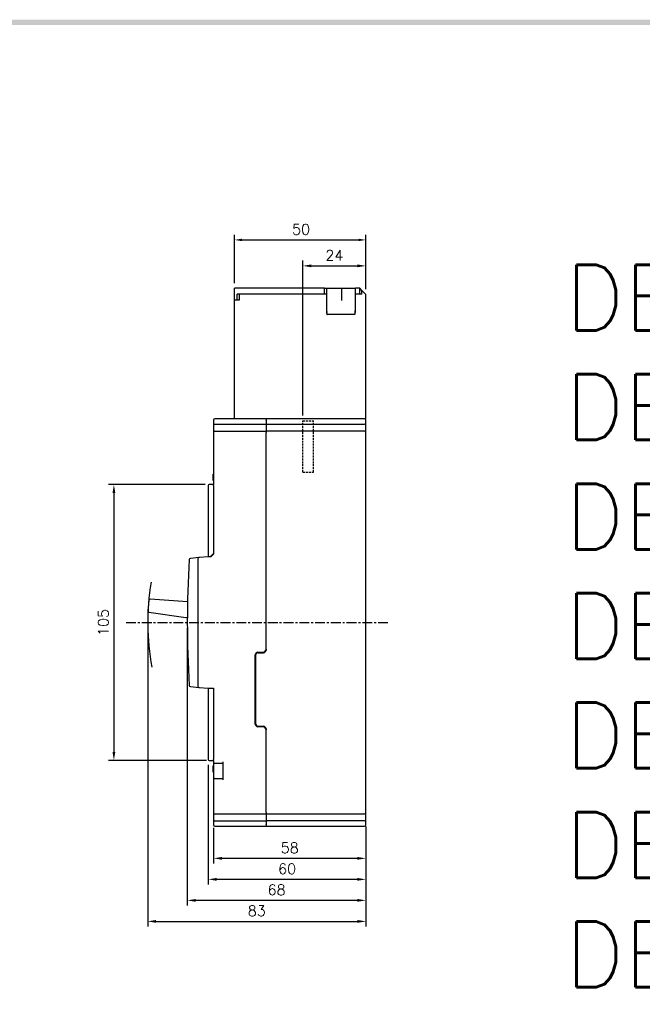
# Model space of a CAD drawing. Extents: x 967 to 2710, y -907 to 1747.
# Tile 23 of 24: x 1994 to 2231, y 1365 to 1740. Entities that reach past the tile are written whole.
import ezdxf

# ---------------------------------------------------------------- set-up
doc = ezdxf.new("R2010")
doc.units = 0
doc.header["$LTSCALE"] = 3
doc.header["$MEASUREMENT"] = 0
doc.linetypes.add('CENTER', pattern=[2, 1.25, -0.25, 0.25, -0.25])
doc.linetypes.add('HIDDEN', pattern=[0.375, 0.25, -0.125])
doc.layers.get('0').update_dxf_attribs({"linetype": 'CONTINUOUS'})
doc.layers.get('Defpoints').update_dxf_attribs({"linetype": 'CONTINUOUS'})
for name, color, linetype in [('cen', 1, 'CENTER'), ('di', 3, 'CONTINUOUS'), ('DIM', 3, 'CONTINUOUS'), ('dwg', 7, 'CONTINUOUS'), ('hi', 5, 'HIDDEN')]:
    doc.layers.add(name, color=color, linetype=linetype)
doc.styles.add('KIM', font='ROMANS.shx', dxfattribs={"height": 5, "bigfont": 'GSG1.shx'})
doc.styles.get("Standard").update_dxf_attribs({"font": 'romans.shx', "height": 4, "bigfont": 'ghs.shx'})
doc.dimstyles.get("Standard").update_dxf_attribs({"dimtxt": 0.18, "dimasz": 0.18, "dimexe": 0.18, "dimexo": 0.0625, "dimgap": 0.09, "dimtad": 0, "dimtih": 1, "dimtoh": 1, "dimdec": 4, "dimzin": 0, "dimdsep": 46, "dimtxsty": 'Standard', "dimcen": 0.09, "dimadec": 0, "dimazin": 0, "dimtfac": 1, "dimtdec": 4, "dimtofl": 0, "dimtmove": 0, "dimatfit": 3, "dimfxl": 0, "dimtolj": 1, "dimtzin": 0, "dimarcsym": 0})
doc.dimstyles.new('STANDARD$0', dxfattribs={"dimtxt": 5, "dimasz": 5, "dimexe": 1, "dimexo": 2, "dimgap": 2, "dimtad": 1, "dimdec": 4, "dimzin": 12, "dimdsep": 46, "dimtxsty": 'KIM', "dimcen": -1, "dimdle": 0.1, "dimadec": 0, "dimazin": 0, "dimtfac": 1, "dimtdec": 4, "dimtmove": 0, "dimatfit": 3, "dimfxl": 0, "dimtolj": 1, "dimtzin": 0, "dimarcsym": 0})

# ---------------------------------------------------------------- blocks, each defined once
blk = doc.blocks.new('*D20')
at = {"layer": 'Defpoints', "color": 0}
for p in [(2067.5, 1434.34), (2125.5, 1434.89), (2067.5, 1420.71)]:
    blk.add_point(p, dxfattribs=at)
at = {"layer": 'di'}
for p, q in [((2067.5, 1432.34), (2067.5, 1418.71)), ((2125.5, 1432.89), (2125.5, 1418.71)), ((2122.3, 1420.71), (2070.7, 1420.71))]:
    blk.add_line(p, q, dxfattribs=at)
for points in [[(2070.7, 1421.24), (2070.7, 1420.17), (2067.5, 1420.71)], [(2122.3, 1421.24), (2122.3, 1420.17), (2125.5, 1420.71)]]:
    blk.add_solid(points, dxfattribs=at)
at = {"layer": 'di', "insert": (2096.5, 1424.71), "char_height": 4, "attachment_point": 5}
blk.add_mtext('\\A1;58', dxfattribs=at)
blk = doc.blocks.new('*D21')
at = {"layer": 'Defpoints', "color": 0}
for p in [(2057.5, 1510.49), (2125.5, 1432.89), (2057.5, 1404.71)]:
    blk.add_point(p, dxfattribs=at)
at = {"layer": 'di'}
for p, q in [((2057.5, 1508.49), (2057.5, 1402.71)), ((2125.5, 1430.89), (2125.5, 1402.71)), ((2122.3, 1404.71), (2060.7, 1404.71))]:
    blk.add_line(p, q, dxfattribs=at)
for points in [[(2060.7, 1405.24), (2060.7, 1404.17), (2057.5, 1404.71)], [(2122.3, 1405.24), (2122.3, 1404.17), (2125.5, 1404.71)]]:
    blk.add_solid(points, dxfattribs=at)
at = {"layer": 'di', "insert": (2091.5, 1408.71), "char_height": 4, "attachment_point": 5}
blk.add_mtext('\\A1;68', dxfattribs=at)
blk = doc.blocks.new('*D22')
at = {"layer": 'Defpoints', "color": 0}
for p in [(2042.43, 1510.49), (2125.5, 1430.89), (2125.5, 1396.71)]:
    blk.add_point(p, dxfattribs=at)
at = {"layer": 'di'}
for p, q in [((2042.43, 1508.49), (2042.43, 1394.71)), ((2125.5, 1428.89), (2125.5, 1394.71)), ((2045.63, 1396.71), (2122.3, 1396.71))]:
    blk.add_line(p, q, dxfattribs=at)
for points in [[(2045.63, 1397.24), (2045.63, 1396.17), (2042.43, 1396.71)], [(2122.3, 1397.24), (2122.3, 1396.17), (2125.5, 1396.71)]]:
    blk.add_solid(points, dxfattribs=at)
at = {"layer": 'di', "insert": (2083.96, 1400.71), "char_height": 4, "attachment_point": 5}
blk.add_mtext('\\A1;83', dxfattribs=at)
blk = doc.blocks.new('*D50')
at = {"layer": 'Defpoints', "color": 0}
for p in [(2125.5, 1646.23), (2125.5, 1635.39), (2101.5, 1587.29)]:
    blk.add_point(p, dxfattribs=at)
at = {"layer": 'di'}
for p, q in [((2101.5, 1589.29), (2101.5, 1648.23)), ((2104.7, 1646.23), (2122.3, 1646.23)), ((2125.5, 1637.39), (2125.5, 1648.23))]:
    blk.add_line(p, q, dxfattribs=at)
for points in [[(2104.7, 1646.77), (2104.7, 1645.7), (2101.5, 1646.23)], [(2122.3, 1646.77), (2122.3, 1645.7), (2125.5, 1646.23)]]:
    blk.add_solid(points, dxfattribs=at)
at = {"layer": 'di', "insert": (2113.5, 1650.23), "char_height": 4, "attachment_point": 5}
blk.add_mtext('\\A1;24', dxfattribs=at)
blk = doc.blocks.new('*D63')
at = {"layer": 'Defpoints', "color": 0}
for p in [(2066.3, 1562.99), (2029.53, 1457.99), (2066.8, 1457.99)]:
    blk.add_point(p, dxfattribs=at)
at = {"layer": 'di'}
for p, q in [((2064.3, 1562.99), (2027.53, 1562.99)), ((2029.53, 1559.79), (2029.53, 1461.19)), ((2064.8, 1457.99), (2027.53, 1457.99))]:
    blk.add_line(p, q, dxfattribs=at)
for points in [[(2029, 1559.79), (2030.07, 1559.79), (2029.53, 1562.99)], [(2029, 1461.19), (2030.07, 1461.19), (2029.53, 1457.99)]]:
    blk.add_solid(points, dxfattribs=at)
at = {"layer": 'di', "insert": (2025.53, 1510.49), "char_height": 4, "attachment_point": 5, "rotation": 90}
blk.add_mtext('\\A1;105', dxfattribs=at)
blk = doc.blocks.new('*D78')
at = {"layer": 'Defpoints', "color": 0}
for p in [(2125.5, 1656.11), (2075.5, 1637.69), (2125.5, 1635.39)]:
    blk.add_point(p, dxfattribs=at)
at = {"layer": 'di'}
for p, q in [((2075.5, 1639.69), (2075.5, 1658.11)), ((2125.5, 1637.39), (2125.5, 1658.11)), ((2078.3, 1656.11), (2122.7, 1656.11))]:
    blk.add_line(p, q, dxfattribs=at)
for points in [[(2078.3, 1656.58), (2078.3, 1655.64), (2075.5, 1656.11)], [(2122.7, 1656.58), (2122.7, 1655.64), (2125.5, 1656.11)]]:
    blk.add_solid(points, dxfattribs=at)
at = {"layer": 'di', "insert": (2100.82, 1660.11), "char_height": 4, "attachment_point": 5}
blk.add_mtext('\\A1;50', dxfattribs=at)
blk = doc.blocks.new('12441624')
for p, q in [((4614.81, 1472.93), (4580.61, 1472.93)), ((4580.61, 1468.43), (4580.61, 1472.93)), ((4583.8, 1470.73), (4581.61, 1470.73)), ((4581.61, 1468.43), (4581.61, 1470.73)), ((4582.41, 1470.73), (4582.41, 1468.43)), ((4614.81, 1470.73), (4583.81, 1470.73)), ((4614.81, 1472.93), (4615.61, 1472.93)), ((4614.81, 1470.73), (4614.81, 1472.93)), ((4615.61, 1470.73), (4614.81, 1470.73)), ((4615.61, 1472.93), (4615.61, 1470.73)), ((4615.61, 1472.93), (4621.05, 1472.93)), ((4615.61, 1470.73), (4615.61, 1463.99)), ((4621.05, 1472.93), (4621.31, 1472.93)), ((4621.31, 1472.93), (4621.31, 1468.26)), ((4621.31, 1472.93), (4621.61, 1472.93)), ((4621.61, 1472.93), (4622.06, 1472.93)), ((4622.06, 1472.93), (4622.15, 1472.93)), ((4622.15, 1472.93), (4626.61, 1472.93)), ((4628.31, 1472.93), (4626.61, 1472.93)), ((4626.61, 1470.73), (4626.61, 1472.93)), ((4626.61, 1463.99), (4626.61, 1470.73)), ((4628.31, 1470.73), (4626.61, 1470.73)), ((4628.31, 1470.73), (4628.31, 1472.93)), ((4629.11, 1472.13), (4628.31, 1472.93)), ((4629.11, 1470.73), (4628.31, 1470.73)), ((4630.61, 1470.63), (4629.11, 1472.13)), ((4629.11, 1470.73), (4629.11, 1472.13)), ((4630.61, 1423.23), (4630.61, 1470.63)), ((4580.61, 1423.23), (4580.61, 1468.43)), ((4582.41, 1468.43), (4580.61, 1468.43)), ((4626.31, 1462.93), (4615.91, 1462.93))]:
    blk.add_line(p, q)
for centre, major_axis, ratio, start_param, end_param in [((4615.91, 1464.82), (0.04, 1.08), 0.275973, 1.714068, 2.96902), ((4615.91, 1463.99), (0, 1.07), 0.28127, 1.570796, 3.141593), ((4615.91, 1463.78), (-0.298, 0.188), 0.20413, 1.38349, 1.699335), ((4626.31, 1463.99), (0, 1.07), 0.28127, 3.141593, 4.712389), ((4626.31, 1463.94), (-0.299, -0.113), 0.248409, 1.477387, 1.903974), ((4626.31, 1465.02), (-0.1, 1.12), 0.253358, 3.236483, 4.380694)]:
    blk.add_ellipse(centre, major_axis=major_axis, ratio=ratio, start_param=start_param, end_param=end_param)
blk = doc.blocks.new('*D91')
at = {"layer": 'Defpoints', "color": 0}
for p in [(2065.5, 1458.29), (2125.5, 1432.89), (2065.5, 1412.71)]:
    blk.add_point(p, dxfattribs=at)
at = {"layer": 'di'}
for p, q in [((2065.5, 1456.29), (2065.5, 1410.71)), ((2125.5, 1430.89), (2125.5, 1410.71)), ((2122.3, 1412.71), (2068.7, 1412.71))]:
    blk.add_line(p, q, dxfattribs=at)
for points in [[(2068.7, 1413.24), (2068.7, 1412.17), (2065.5, 1412.71)], [(2122.3, 1413.24), (2122.3, 1412.17), (2125.5, 1412.71)]]:
    blk.add_solid(points, dxfattribs=at)
at = {"layer": 'di', "insert": (2095.5, 1416.71), "char_height": 4, "attachment_point": 5}
blk.add_mtext('\\A1;60', dxfattribs=at)

msp = doc.modelspace()

# ---------------------------------------------------------------- linework, layer by layer
for p, q in [((2067.5, 1587.491), (2067.5, 1586.991)), ((2067.5, 1586.991), (2067.5, 1586.291)), ((2067.5, 1586.291), (2067.5, 1585.691)), ((2067.5, 1585.691), (2067.5, 1583.591)), ((2067.8, 1585.991), (2068, 1585.991)), ((2087.5, 1587.991), (2068, 1587.991)), ((2068, 1585.991), (2087.5, 1585.991)), ((2125, 1587.991), (2087.5, 1587.991)), ((2087.5, 1587.991), (2087.5, 1587.491)), ((2087.5, 1587.427), (2087.5, 1587.491)), ((2087.5, 1587.427), (2087.5, 1586.991)), ((2087.5, 1586.991), (2087.5, 1586.291)), ((2087.5, 1586.291), (2087.5, 1585.991)), ((2087.5, 1585.991), (2087.5, 1585.691)), ((2087.5, 1585.991), (2125, 1585.991)), ((2087.5, 1585.691), (2087.5, 1583.591)), ((2125.5, 1586.491), (2125.5, 1587.491)), ((2125.5, 1585.691), (2125.5, 1586.491)), ((2125.5, 1583.591), (2125.5, 1585.691)), ((2067.5, 1583.591), (2067.5, 1582.991)), ((2067.5, 1582.991), (2067.5, 1582.791)), ((2067.5, 1582.791), (2067.5, 1562.991)), ((2067.8, 1583.291), (2087.5, 1583.291)), ((2087.5, 1583.591), (2087.5, 1583.291)), ((2087.5, 1583.291), (2087.5, 1582.791)), ((2125, 1583.291), (2087.5, 1583.291)), ((2087.5, 1500.391), (2087.5, 1582.791)), ((2125.5, 1582.791), (2125.5, 1583.591)), ((2125.5, 1438.191), (2125.5, 1582.791)), ((2067.4, 1566.991), (2067.5, 1566.991)), ((2067.4, 1564.491), (2067.4, 1566.991)), ((2066.8, 1562.991), (2065.8, 1562.991)), ((2067.5, 1562.991), (2066.8, 1562.991)), ((2067.4, 1564.491), (2067.5, 1564.491)), ((2067.5, 1562.691), (2067.5, 1562.991)), ((2065.5, 1562.691), (2065.5, 1535.591)), ((2067.5, 1562.691), (2067.5, 1536.791)), ((2067.5, 1536.791), (2066.8, 1536.091)), ((2067.5, 1536.791), (2067.5, 1536.491)), ((2061.956, 1535.181), (2058.672, 1534.894)), ((2061.5, 1534.683), (2061.5, 1486.299)), ((2065.5, 1535.491), (2061.956, 1535.181)), ((2065.5, 1535.591), (2066.3, 1535.591)), ((2065.5, 1535.491), (2065.5, 1535.591)), ((2066.5, 1535.491), (2065.5, 1535.491)), ((2067.5, 1536.491), (2066.5, 1535.491)), ((2042.861, 1518.92), (2042.442, 1514.908)), ((2057.539, 1518.374), (2043.393, 1519.367)), ((2057.577, 1518.37), (2057.539, 1518.374)), ((2042.87, 1514.361), (2056.915, 1512.406)), ((2056.915, 1512.406), (2057.504, 1512.345)), ((2084.4, 1499.191), (2086.3, 1499.191)), ((2087.5, 1500.391), (2087.5, 1499.991)), ((2083.4, 1471.791), (2083.4, 1498.191)), ((2083.5, 1497.991), (2083.5, 1471.991)), ((2084.5, 1498.991), (2086.5, 1498.991)), ((2058.672, 1486.089), (2061.956, 1485.801)), ((2061.956, 1485.801), (2065.5, 1485.491)), ((2065.5, 1485.391), (2065.5, 1485.491)), ((2065.5, 1485.491), (2067.5, 1485.491)), ((2066.8, 1485.391), (2065.5, 1485.391)), ((2065.5, 1485.391), (2065.5, 1458.291)), ((2067.5, 1485.391), (2066.8, 1485.391)), ((2066.9, 1485.491), (2066.9, 1485.391)), ((2067.5, 1485.491), (2067.5, 1485.391)), ((2067.5, 1485.391), (2067.5, 1458.291)), ((2086.3, 1470.791), (2084.4, 1470.791)), ((2084.5, 1470.991), (2086.5, 1470.991)), ((2087.5, 1469.991), (2087.5, 1469.591)), ((2087.5, 1438.191), (2087.5, 1469.591)), ((2065.8, 1457.991), (2066.8, 1457.991)), ((2066.8, 1457.991), (2067.5, 1457.991)), ((2067.5, 1457.991), (2067.5, 1458.291)), ((2067.5, 1457.991), (2067.5, 1457.391)), ((2067.4, 1456.013), (2067.5, 1456.013)), ((2067.4, 1455.949), (2067.5, 1455.949)), ((2067.4, 1453.449), (2067.4, 1455.949)), ((2067.5, 1457.391), (2067.5, 1457.191)), ((2067.5, 1457.191), (2067.5, 1450.791)), ((2067.8, 1456.891), (2071, 1456.891)), ((2071, 1457.391), (2071, 1450.591)), ((2067.4, 1453.449), (2067.5, 1453.449)), ((2067.4, 1453.385), (2067.5, 1453.385)), ((2067.5, 1450.791), (2067.5, 1450.591)), ((2067.5, 1450.591), (2067.5, 1438.191)), ((2067.8, 1451.091), (2071, 1451.091)), ((2067.5, 1438.191), (2067.5, 1437.991)), ((2067.5, 1437.991), (2067.5, 1437.391)), ((2067.5, 1437.391), (2067.5, 1435.291)), ((2067.8, 1437.691), (2087.5, 1437.691)), ((2087.5, 1438.191), (2087.5, 1437.691)), ((2087.5, 1437.691), (2087.5, 1437.391)), ((2087.5, 1437.691), (2125, 1437.691)), ((2087.5, 1437.391), (2087.5, 1435.291)), ((2125.5, 1437.391), (2125.5, 1438.191)), ((2125.5, 1435.291), (2125.5, 1437.391)), ((2067.5, 1435.291), (2067.5, 1434.691)), ((2067.5, 1434.691), (2067.5, 1433.991)), ((2067.5, 1433.991), (2067.5, 1433.491)), ((2067.8, 1434.991), (2087.5, 1434.991)), ((2068, 1432.991), (2087.5, 1432.991)), ((2087.5, 1435.291), (2087.5, 1434.991)), ((2087.5, 1434.991), (2087.5, 1434.491)), ((2125, 1434.991), (2087.5, 1434.991)), ((2087.5, 1434.491), (2087.5, 1433.991)), ((2087.5, 1433.991), (2087.5, 1433.555)), ((2087.5, 1433.491), (2087.5, 1433.555)), ((2087.5, 1433.491), (2087.5, 1432.991)), ((2087.5, 1432.991), (2125, 1432.991)), ((2125.5, 1434.491), (2125.5, 1435.291)), ((2125.5, 1433.491), (2125.5, 1434.491))]:
    msp.add_line(p, q)
at = {"flags": 128}
msp.add_lwpolyline([(2066.8, 1536.091), (2066.629, 1535.921), (2066.461, 1535.753), (2066.3, 1535.591)], dxfattribs=at)
for centre, radius, start, end in [((2068, 1587.491), 0.5, 90, 180), ((2067.8, 1586.291), 0.3, 180, 270), ((2125, 1587.491), 0.5, 0, 90), ((2125, 1586.491), 0.5, 270, 0), ((2067.8, 1582.991), 0.3, 90, 180), ((2125, 1582.791), 0.5, 0, 90), ((2065.8, 1562.691), 0.3, 90, 180), ((2457.5, 1510.491), 400, 176.56959, 183.43041), ((2058.715, 1534.396), 0.5, 95, 176.56959), ((2062, 1534.683), 0.5, 95, 180), ((2043.358, 1518.868), 0.5, 85.98483, 174.03085), ((2042.939, 1514.856), 0.5, 174.03085, 262.07687), ((2084.4, 1498.191), 1, 90, 180), ((2086.3, 1500.391), 1.2, 270, 0), ((2086.5, 1499.991), 1, 270, 0), ((2084.5, 1497.991), 1, 90, 180), ((2058.715, 1486.587), 0.5, 183.43041, 265), ((2062, 1486.299), 0.5, 180, 265), ((2084.4, 1471.791), 1, 180, 270), ((2084.5, 1471.991), 1, 180, 270), ((2086.3, 1469.591), 1.2, 0, 90), ((2086.5, 1469.991), 1, 0, 90), ((2065.8, 1458.291), 0.3, 180, 270), ((2067.8, 1457.191), 0.3, 180, 270), ((2067.8, 1450.791), 0.3, 90, 180), ((2067.8, 1437.991), 0.3, 180, 270), ((2125, 1438.191), 0.5, 270, 0), ((2067.8, 1434.691), 0.3, 90, 180), ((2068, 1433.491), 0.5, 180, 270), ((2125, 1434.491), 0.5, 0, 90), ((2125, 1433.491), 0.5, 270, 0)]:
    msp.add_arc(centre, radius, start, end)
at = {"layer": 'cen'}
msp.add_line((2034.171, 1510.491), (2134.062, 1510.491), dxfattribs=at)
at = {"layer": 'di'}
msp.add_arc((2134.062, 1510.491), 91.636, 170.39182, 190.67839, dxfattribs=at)
at = {"layer": 'dwg'}
msp.add_trace([(983.8, 1739.94), (985.8, 1737.94), (2615.8, 1739.94), (2613.8, 1737.94)], dxfattribs=at)
at = {"layer": 'hi'}
for p, q in [((2101.5, 1567.691), (2101.5, 1587.291)), ((2101.5, 1587.291), (2105.5, 1587.291)), ((2105.5, 1567.691), (2105.5, 1587.291)), ((2101.5, 1567.691), (2105.5, 1567.691))]:
    msp.add_line(p, q, dxfattribs=at)

# ---------------------------------------------------------------- block references
at = {"layer": 'di'}
msp.add_blockref('12441624', (-2505.107, 164.766), dxfattribs=at)

# ---------------------------------------------------------------- texts
at = {"layer": 'DIM', "insert": (2201.436, 1646.676), "char_height": 25, "width": 782.77285, "attachment_point": 1}
msp.add_mtext('{\\Fromans,hgs|c129;DBH 52,53,54S\\PDBH 53Sz,54Sz\\PDBS 102,103,104NS\\PDBS 102,103,104S\\PDBS 103Sz,104Sz\\PDBH 102,103,104S \\PDBH 103Sz,104Sz }', dxfattribs=at)

# ---------------------------------------------------------------- dimensions: what is measured, and where the dimension line sits
at = {"layer": 'di'}
for base, p1, p2, dimstyle, override, picture, middle in [((2125.5, 1656.11), (2075.5, 1637.691), (2125.5, 1635.391), 'STANDARD$0', {"dimtxt": 3, "dimasz": 2.8, "dimexe": 2, "dimdec": 2, "dimzin": 8, "dimtxsty": 'Standard', "dimcen": 0, "dimclrd": 256, "dimclre": 256, "dimclrt": 256, "dimadec": 2, "dimazin": 2, "dimtfac": 0.6, "dimtdec": 2, "dimtzin": 8, "dimlwd": 65535, "dimlwe": 65535, "dimarcsym": 1}, '*D78', (2100.823, 1656.11)), ((2125.5, 1646.232), (2101.5, 1587.291), (2125.5, 1635.391), 'STANDARD$0', {"dimtxt": 4, "dimasz": 3.2, "dimexe": 2, "dimdec": 2, "dimzin": 8, "dimtxsty": 'Standard', "dimcen": 0, "dimdle": 0, "dimclrd": 256, "dimclre": 256, "dimclrt": 256, "dimadec": 2, "dimazin": 2, "dimtfac": 0.6, "dimtdec": 2, "dimtzin": 8, "dimlwd": 65535, "dimlwe": 65535, "dimarcsym": 1}, '*D50', (2113.5, 1646.232)), ((2057.5, 1404.706), (2125.5, 1432.891), (2057.5, 1510.491), 'Standard', {"dimtxt": 4, "dimasz": 3.2, "dimexe": 2, "dimexo": 2, "dimgap": 2, "dimtad": 1, "dimtih": 0, "dimtoh": 0, "dimdec": 2, "dimzin": 8, "dimcen": 0, "dimclrd": 256, "dimclre": 256, "dimclrt": 256, "dimadec": 2, "dimazin": 2, "dimtfac": 0.6, "dimtdec": 2, "dimtofl": 1, "dimtmove": 0, "dimtzin": 8, "dimlwd": 65535, "dimlwe": 65535, "dimarcsym": 1}, '*D21', (2091.5, 1404.706)), ((2065.5, 1412.706), (2125.5, 1432.891), (2065.5, 1458.291), 'Standard', {"dimtxt": 4, "dimasz": 3.2, "dimexe": 2, "dimexo": 2, "dimgap": 2, "dimtad": 1, "dimtih": 0, "dimtoh": 0, "dimdec": 2, "dimzin": 8, "dimcen": 0, "dimclrd": 256, "dimclre": 256, "dimclrt": 256, "dimadec": 2, "dimazin": 2, "dimtfac": 0.6, "dimtdec": 2, "dimtofl": 1, "dimtmove": 0, "dimtzin": 8, "dimlwd": 65535, "dimlwe": 65535, "dimarcsym": 1}, '*D91', (2095.5, 1412.706))]:
    dim = msp.add_linear_dim(base=base, p1=p1, p2=p2, dimstyle=dimstyle, override=override, dxfattribs=at)
    dim.commit()
    dim.dimension.update_dxf_attribs({"geometry": picture, "text_midpoint": middle, "dimtype": 160})
dim = msp.add_linear_dim(base=(2029.532, 1457.991), p1=(2066.3, 1562.991), p2=(2066.8, 1457.991), angle=90, dimstyle='STANDARD$0', override={"dimtxt": 4, "dimasz": 3.2, "dimexe": 2, "dimdec": 2, "dimzin": 8, "dimtxsty": 'Standard', "dimcen": 0, "dimdle": 0, "dimclrd": 256, "dimclre": 256, "dimclrt": 256, "dimadec": 2, "dimazin": 2, "dimtfac": 0.6, "dimtdec": 2, "dimtzin": 8, "dimlwd": 65535, "dimlwe": 65535, "dimarcsym": 1}, dxfattribs=at)
dim.commit()
dim.dimension.update_dxf_attribs({"geometry": '*D63', "text_midpoint": (2025.532, 1510.491)})
dim = msp.add_linear_dim(base=(2125.5, 1396.706), p1=(2042.426, 1510.491), p2=(2125.5, 1430.891), text='83', dimstyle='Standard', override={"dimtxt": 4, "dimasz": 3.2, "dimexe": 2, "dimexo": 2, "dimgap": 2, "dimtad": 1, "dimtih": 0, "dimtoh": 0, "dimdec": 2, "dimzin": 8, "dimcen": 0, "dimclrd": 256, "dimclre": 256, "dimclrt": 256, "dimadec": 2, "dimazin": 2, "dimtfac": 0.6, "dimtdec": 2, "dimtofl": 1, "dimtmove": 0, "dimtzin": 8, "dimlwd": 65535, "dimlwe": 65535, "dimarcsym": 1}, dxfattribs=at)
dim.commit()
dim.dimension.update_dxf_attribs({"geometry": '*D22', "text_midpoint": (2083.963, 1396.706), "dimtype": 160})
dim = msp.add_linear_dim(base=(2067.5, 1420.706), p1=(2125.5, 1434.891), p2=(2067.5, 1434.341), dimstyle='Standard', override={"dimtxt": 4, "dimasz": 3.2, "dimexe": 2, "dimexo": 2, "dimgap": 2, "dimtad": 1, "dimtih": 0, "dimtoh": 0, "dimdec": 2, "dimzin": 8, "dimcen": 0, "dimclrd": 256, "dimclre": 256, "dimclrt": 256, "dimadec": 2, "dimazin": 2, "dimtfac": 0.6, "dimtdec": 2, "dimtofl": 1, "dimtmove": 0, "dimtzin": 8, "dimlwd": 65535, "dimlwe": 65535, "dimarcsym": 1}, dxfattribs=at)
dim.commit()
dim.dimension.update_dxf_attribs({"geometry": '*D20', "text_midpoint": (2096.5, 1424.706)})

doc.saveas('drawing.dxf')
